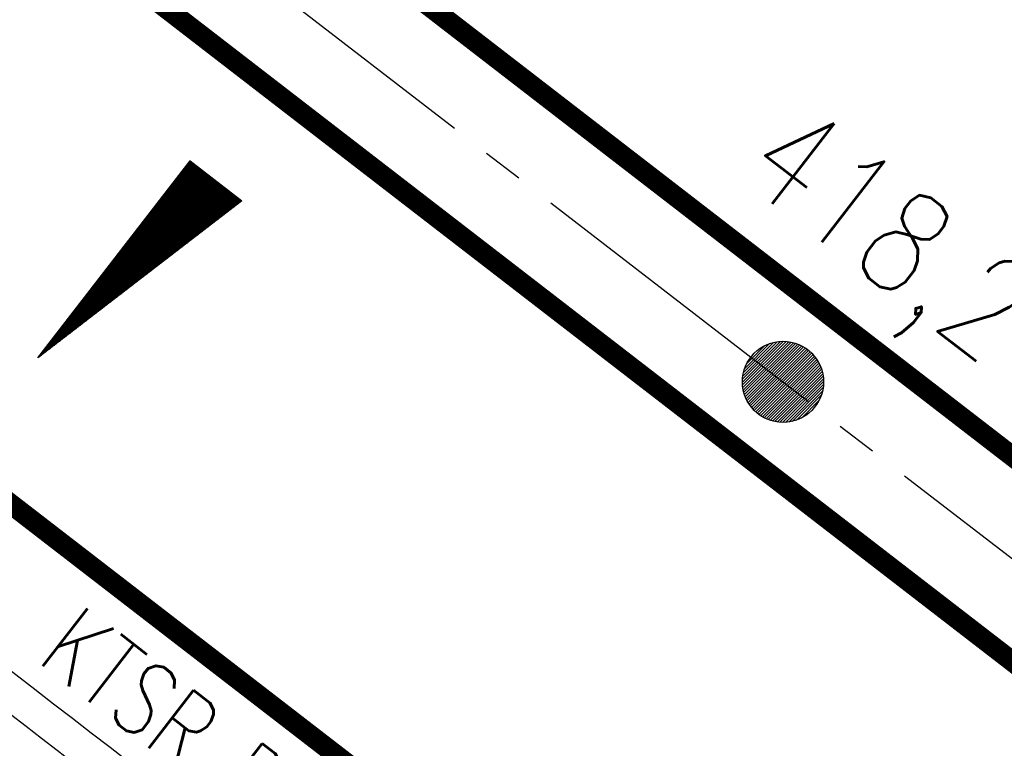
# Model space of a CAD drawing. Extents: x 448150 to 449332, y 437108 to 438384.
# Tile 137 of 172: x 448992 to 449017, y 437488 to 437506. Entities that reach past the tile are written whole.
import ezdxf
from ezdxf.enums import TextEntityAlignment as Align

# ---------------------------------------------------------------- set-up
doc = ezdxf.new("R2010")
doc.units = 0
doc.header["$LTSCALE"] = 2
doc.header["$MEASUREMENT"] = 0
doc.linetypes.add('ACHSE', pattern=[5.5, 4, -0.5, 0.5, -0.5])
doc.linetypes.add('AUSGEZOGEN', pattern=[0])
doc.layers.get('0').update_dxf_attribs({"linetype": 'AUSGEZOGEN'})
for name, color, linetype in [('ACHSETOP', 250, 'ACHSE'), ('BOESCHG', 250, 'AUSGEZOGEN'), ('FBRTOP', 250, 'AUSGEZOGEN'), ('GEF', 1, 'AUSGEZOGEN'), ('HEKT_B', 250, 'CONTINUOUS'), ('MULDE', 250, 'AUSGEZOGEN'), ('SCHLITZRINNE', 200, 'AUSGEZOGEN'), ('STRASSE', 250, 'AUSGEZOGEN'), ('TEXTO', 4, 'CONTINUOUS')]:
    doc.layers.add(name, color=color, linetype=linetype)
doc.styles.add('ROMANS', font='romans.shx', dxfattribs={"width": 0.8})

# ---------------------------------------------------------------- blocks, each defined once
blk = doc.blocks.new('*X15')
at = {"color": 0}
for p, q in [((212.234, 257.394), (213.242, 258.402)), ((212.236, 257.466), (213.169, 258.4)), ((212.237, 257.326), (213.31, 258.399)), ((212.244, 257.262), (213.373, 258.392)), ((212.244, 257.545), (213.09, 258.391)), ((212.254, 257.202), (213.434, 258.381)), ((212.261, 257.633), (213.003, 258.375)), ((212.268, 257.145), (213.491, 258.368)), ((212.284, 257.09), (213.545, 258.351)), ((212.29, 257.732), (212.903, 258.346)), ((212.303, 257.038), (213.597, 258.333)), ((212.324, 256.988), (213.647, 258.312)), ((212.343, 257.856), (212.779, 258.293)), ((212.347, 256.941), (213.694, 258.288)), ((212.372, 256.895), (213.74, 258.263)), ((212.399, 256.852), (213.783, 258.236)), ((212.428, 256.81), (213.825, 258.207)), ((212.459, 256.77), (213.865, 258.176)), ((212.492, 256.732), (213.903, 258.143)), ((212.526, 256.696), (213.939, 258.109)), ((212.563, 256.662), (213.974, 258.073)), ((212.601, 256.629), (214.006, 258.035)), ((212.64, 256.598), (214.037, 257.995)), ((212.682, 256.569), (214.066, 257.953)), ((212.726, 256.542), (214.093, 257.91)), ((212.771, 256.517), (214.119, 257.864)), ((212.819, 256.493), (214.142, 257.817)), ((212.868, 256.472), (214.163, 257.767)), ((212.92, 256.454), (214.182, 257.715)), ((212.975, 256.437), (214.198, 257.661)), ((213.032, 256.424), (214.211, 257.603)), ((213.092, 256.414), (214.222, 257.543)), ((213.156, 256.407), (214.229, 257.479)), ((213.224, 256.404), (214.232, 257.412)), ((213.296, 256.406), (214.23, 257.339)), ((213.375, 256.414), (214.222, 257.26)), ((213.463, 256.43), (214.205, 257.173)), ((213.563, 256.46), (214.176, 257.073)), ((213.686, 256.512), (214.123, 256.949))]:
    blk.add_line(p, q, dxfattribs=at)
blk = doc.blocks.new('SRMAST2')
at = {"color": 0}
blk.add_circle((0, 0), 0.999, dxfattribs=at)
blk.add_point((0, 0), dxfattribs=at)
blk.add_blockref('*X15', (-213.233, -257.403))
blk = doc.blocks.new('*X13')
at = {"color": 0}
for p, q in [((725.827, 193.844), (727.436, 195.453)), ((725.827, 193.853), (727.427, 195.453)), ((725.827, 193.861), (727.418, 195.453)), ((725.827, 193.87), (727.409, 195.453)), ((725.827, 193.879), (727.401, 195.453)), ((725.827, 193.888), (727.392, 195.453)), ((725.827, 193.897), (727.383, 195.453)), ((725.827, 193.906), (727.374, 195.453)), ((725.827, 193.914), (727.365, 195.453)), ((725.827, 193.923), (727.356, 195.453)), ((725.827, 193.932), (727.347, 195.453)), ((725.827, 193.941), (727.339, 195.453)), ((725.827, 193.95), (727.33, 195.453)), ((725.827, 193.959), (727.321, 195.453)), ((725.827, 193.967), (727.312, 195.453)), ((725.827, 193.976), (727.303, 195.453)), ((725.827, 193.985), (727.294, 195.453)), ((725.827, 193.994), (727.286, 195.453)), ((725.827, 194.003), (727.277, 195.453)), ((725.827, 194.012), (727.268, 195.453)), ((725.827, 194.02), (727.259, 195.453)), ((725.827, 194.029), (727.25, 195.453)), ((725.827, 194.038), (727.241, 195.453)), ((725.827, 194.047), (727.233, 195.453)), ((725.827, 194.056), (727.224, 195.453)), ((725.827, 194.065), (727.215, 195.453)), ((725.827, 194.073), (727.206, 195.453)), ((725.827, 194.082), (727.197, 195.453)), ((725.827, 194.091), (727.188, 195.453)), ((725.827, 194.1), (727.18, 195.453)), ((725.827, 194.109), (727.171, 195.453)), ((725.827, 194.118), (727.162, 195.453)), ((725.827, 194.127), (727.153, 195.453)), ((725.827, 194.135), (727.144, 195.453)), ((725.827, 194.144), (727.135, 195.453)), ((725.827, 194.153), (727.127, 195.453)), ((725.827, 194.162), (727.118, 195.453)), ((725.827, 194.171), (727.109, 195.453)), ((725.827, 194.18), (727.1, 195.453)), ((725.827, 194.188), (727.091, 195.453)), ((725.827, 194.197), (727.082, 195.453)), ((725.827, 194.206), (727.073, 195.453)), ((725.827, 194.215), (727.065, 195.453)), ((725.827, 194.224), (727.056, 195.453)), ((725.827, 194.233), (727.047, 195.453)), ((725.827, 194.241), (727.038, 195.453)), ((725.827, 194.25), (727.029, 195.453)), ((725.827, 194.259), (727.02, 195.453)), ((725.827, 194.268), (727.012, 195.453)), ((725.827, 194.277), (727.003, 195.453)), ((725.827, 194.286), (726.994, 195.453)), ((725.827, 194.294), (726.985, 195.453)), ((725.827, 194.303), (726.976, 195.453)), ((725.827, 194.312), (726.967, 195.453)), ((725.827, 194.321), (726.959, 195.453)), ((725.827, 194.33), (726.95, 195.453)), ((725.827, 194.339), (726.941, 195.453)), ((725.827, 194.348), (726.932, 195.453)), ((725.827, 194.356), (726.923, 195.453)), ((725.827, 194.365), (726.914, 195.453)), ((725.827, 194.374), (726.906, 195.453)), ((725.827, 194.383), (726.897, 195.453)), ((725.827, 194.392), (726.888, 195.453)), ((725.827, 194.401), (726.879, 195.453)), ((725.827, 194.409), (726.87, 195.453)), ((725.827, 194.418), (726.861, 195.453)), ((725.827, 194.427), (726.853, 195.453)), ((725.827, 194.436), (726.844, 195.453)), ((725.827, 194.445), (726.835, 195.453)), ((725.827, 194.454), (726.826, 195.453)), ((725.827, 194.462), (726.817, 195.453)), ((725.827, 194.471), (726.808, 195.453)), ((725.827, 194.48), (726.799, 195.453)), ((725.827, 194.489), (726.791, 195.453)), ((725.827, 194.498), (726.782, 195.453)), ((725.827, 194.507), (726.773, 195.453)), ((725.827, 194.515), (726.764, 195.453)), ((725.827, 194.524), (726.755, 195.453)), ((725.827, 194.533), (726.746, 195.453)), ((725.827, 194.542), (726.738, 195.453)), ((725.827, 194.551), (726.729, 195.453)), ((725.827, 194.56), (726.72, 195.453)), ((725.827, 194.568), (726.711, 195.453)), ((725.827, 194.577), (726.702, 195.453)), ((725.827, 194.586), (726.693, 195.453)), ((725.827, 194.595), (726.685, 195.453)), ((725.827, 194.604), (726.676, 195.453)), ((725.827, 194.613), (726.667, 195.453)), ((725.827, 194.622), (726.658, 195.453)), ((725.827, 194.63), (726.649, 195.453)), ((725.827, 194.639), (726.64, 195.453)), ((725.827, 194.648), (726.632, 195.453)), ((725.827, 194.657), (726.623, 195.453)), ((725.827, 194.666), (726.614, 195.453)), ((725.827, 194.675), (726.605, 195.453)), ((725.827, 194.683), (726.596, 195.453)), ((725.827, 194.692), (726.587, 195.453)), ((725.827, 194.701), (726.579, 195.453)), ((725.827, 194.71), (726.57, 195.453)), ((725.827, 194.719), (726.561, 195.453)), ((725.827, 194.728), (726.552, 195.453)), ((725.827, 194.736), (726.543, 195.453)), ((725.827, 194.745), (726.534, 195.453)), ((725.827, 194.754), (726.525, 195.453)), ((725.827, 194.763), (726.517, 195.453)), ((725.827, 194.772), (726.508, 195.453)), ((725.827, 194.781), (726.499, 195.453)), ((725.827, 194.789), (726.49, 195.453)), ((725.827, 194.798), (726.481, 195.453)), ((725.827, 194.807), (726.472, 195.453)), ((725.827, 194.816), (726.464, 195.453)), ((725.827, 194.825), (726.455, 195.453)), ((725.827, 194.834), (726.446, 195.453)), ((725.827, 194.842), (726.437, 195.453)), ((725.827, 194.851), (726.428, 195.453)), ((725.827, 194.86), (726.419, 195.453)), ((725.827, 194.869), (726.411, 195.453)), ((725.827, 194.878), (726.402, 195.453)), ((725.827, 194.887), (726.393, 195.453)), ((725.827, 194.896), (726.384, 195.453)), ((725.827, 194.904), (726.375, 195.453)), ((725.827, 194.913), (726.366, 195.453)), ((725.827, 194.922), (726.358, 195.453)), ((725.827, 194.931), (726.349, 195.453)), ((725.827, 194.94), (726.34, 195.453)), ((725.827, 194.949), (726.331, 195.453)), ((725.827, 194.957), (726.322, 195.453)), ((725.827, 194.966), (726.313, 195.453)), ((725.827, 194.975), (726.305, 195.453)), ((725.827, 194.984), (726.296, 195.453)), ((725.827, 194.993), (726.287, 195.453)), ((725.827, 195.002), (726.278, 195.453)), ((725.827, 195.01), (726.269, 195.453)), ((725.827, 195.019), (726.26, 195.453)), ((725.827, 195.028), (726.251, 195.453)), ((725.827, 195.037), (726.243, 195.453)), ((725.827, 195.046), (726.234, 195.453)), ((725.827, 195.055), (726.225, 195.453)), ((725.827, 195.063), (726.216, 195.453)), ((725.827, 195.072), (726.207, 195.453)), ((725.827, 195.081), (726.198, 195.453)), ((725.827, 195.09), (726.19, 195.453)), ((725.827, 195.099), (726.181, 195.453)), ((725.827, 195.108), (726.172, 195.453)), ((725.827, 195.116), (726.163, 195.453)), ((725.827, 195.125), (726.154, 195.453)), ((725.827, 195.134), (726.145, 195.453)), ((725.827, 195.143), (726.137, 195.453)), ((725.827, 195.152), (726.128, 195.453)), ((725.827, 195.161), (726.119, 195.453)), ((725.827, 195.17), (726.11, 195.453)), ((725.827, 195.178), (726.101, 195.453)), ((725.827, 195.187), (726.092, 195.453)), ((725.827, 195.196), (726.084, 195.453)), ((725.827, 195.205), (726.075, 195.453)), ((725.827, 195.214), (726.066, 195.453)), ((725.827, 195.223), (726.057, 195.453)), ((725.827, 195.231), (726.048, 195.453)), ((725.827, 195.24), (726.039, 195.453)), ((725.827, 195.249), (726.031, 195.453)), ((725.827, 195.258), (726.022, 195.453)), ((725.827, 195.267), (726.013, 195.453)), ((725.827, 195.276), (726.004, 195.453)), ((725.827, 195.284), (725.995, 195.453)), ((725.827, 195.293), (725.986, 195.453)), ((725.827, 195.302), (725.977, 195.453)), ((725.827, 195.311), (725.969, 195.453)), ((725.827, 195.32), (725.96, 195.453)), ((725.827, 195.329), (725.951, 195.453)), ((725.827, 195.337), (725.942, 195.453)), ((725.827, 195.346), (725.933, 195.453)), ((725.827, 195.355), (725.924, 195.453)), ((725.827, 195.364), (725.916, 195.453)), ((725.827, 195.373), (725.907, 195.453)), ((725.827, 195.382), (725.898, 195.453)), ((725.827, 195.39), (725.889, 195.453)), ((725.827, 195.399), (725.88, 195.453)), ((725.827, 195.408), (725.871, 195.453)), ((725.827, 195.417), (725.863, 195.453)), ((725.827, 195.426), (725.854, 195.453)), ((725.827, 195.435), (725.845, 195.453)), ((725.827, 195.444), (725.836, 195.453)), ((725.827, 193.826), (727.433, 195.433)), ((725.827, 193.817), (727.43, 195.421)), ((725.827, 193.808), (727.427, 195.409)), ((725.827, 193.799), (727.424, 195.397)), ((725.827, 193.791), (727.421, 195.385)), ((725.827, 193.782), (727.418, 195.373)), ((725.827, 193.773), (727.414, 195.361)), ((725.827, 193.764), (727.411, 195.349)), ((725.827, 193.755), (727.408, 195.337)), ((725.827, 193.746), (727.405, 195.325)), ((725.827, 193.738), (727.402, 195.313)), ((725.827, 193.729), (727.399, 195.301)), ((725.827, 193.72), (727.395, 195.289)), ((725.827, 193.711), (727.392, 195.277)), ((725.827, 193.702), (727.389, 195.265)), ((725.827, 193.693), (727.386, 195.253)), ((725.827, 193.685), (727.383, 195.241)), ((725.827, 193.676), (727.38, 195.229)), ((725.827, 193.667), (727.377, 195.217)), ((725.827, 193.658), (727.373, 195.205)), ((725.827, 193.649), (727.37, 195.193)), ((725.827, 193.64), (727.367, 195.181)), ((725.827, 193.632), (727.364, 195.169)), ((725.827, 193.623), (727.361, 195.157)), ((725.827, 193.614), (727.358, 195.145)), ((725.827, 193.605), (727.354, 195.133)), ((725.827, 193.596), (727.351, 195.121)), ((725.827, 193.587), (727.348, 195.109)), ((725.827, 193.579), (727.345, 195.097)), ((725.827, 193.57), (727.342, 195.085)), ((725.827, 193.561), (727.339, 195.073)), ((725.827, 193.552), (727.336, 195.061)), ((725.827, 193.543), (727.332, 195.049)), ((725.827, 193.534), (727.329, 195.037)), ((725.827, 193.525), (727.326, 195.025)), ((725.827, 193.517), (727.323, 195.013)), ((725.827, 193.508), (727.32, 195.001)), ((725.827, 193.499), (727.317, 194.989)), ((725.827, 193.49), (727.313, 194.977)), ((725.827, 193.481), (727.31, 194.965)), ((725.827, 193.472), (727.307, 194.953)), ((725.827, 193.464), (727.304, 194.941)), ((725.827, 193.455), (727.301, 194.929)), ((725.827, 193.446), (727.298, 194.917)), ((725.827, 193.437), (727.295, 194.905)), ((725.827, 193.428), (727.291, 194.893)), ((725.827, 193.419), (727.288, 194.881)), ((725.827, 193.411), (727.285, 194.869)), ((725.827, 193.402), (727.282, 194.857)), ((725.827, 193.393), (727.279, 194.845)), ((725.827, 193.384), (727.276, 194.833)), ((725.827, 193.375), (727.272, 194.821)), ((725.827, 193.366), (727.269, 194.809)), ((725.827, 193.358), (727.266, 194.797)), ((725.827, 193.349), (727.263, 194.785)), ((725.827, 193.34), (727.26, 194.773)), ((725.827, 193.331), (727.257, 194.761)), ((725.827, 193.322), (727.254, 194.749)), ((725.827, 193.313), (727.25, 194.737)), ((725.827, 193.305), (727.247, 194.725)), ((725.827, 193.296), (727.244, 194.713)), ((725.827, 193.287), (727.241, 194.701)), ((725.827, 193.278), (727.238, 194.689)), ((725.827, 193.269), (727.235, 194.677)), ((725.827, 193.26), (727.231, 194.665)), ((725.827, 193.251), (727.228, 194.653)), ((725.827, 193.243), (727.225, 194.641)), ((725.827, 193.234), (727.222, 194.629)), ((725.827, 193.225), (727.219, 194.617)), ((725.827, 193.216), (727.216, 194.605)), ((725.827, 193.207), (727.213, 194.593)), ((725.827, 193.198), (727.209, 194.581)), ((725.827, 193.19), (727.206, 194.569)), ((725.827, 193.181), (727.203, 194.557)), ((725.827, 193.172), (727.2, 194.545)), ((725.827, 193.163), (727.197, 194.533)), ((725.827, 193.154), (727.194, 194.521)), ((725.827, 193.145), (727.19, 194.509)), ((725.827, 193.137), (727.187, 194.497)), ((725.827, 193.128), (727.184, 194.485)), ((725.827, 193.119), (727.181, 194.473)), ((725.827, 193.11), (727.178, 194.461)), ((725.827, 193.101), (727.175, 194.449)), ((725.827, 193.092), (727.172, 194.437)), ((725.827, 193.084), (727.168, 194.425)), ((725.827, 193.075), (727.165, 194.413)), ((725.827, 193.066), (727.162, 194.401)), ((725.827, 193.057), (727.159, 194.389)), ((725.827, 193.048), (727.156, 194.377)), ((725.827, 193.039), (727.153, 194.365)), ((725.827, 193.031), (727.149, 194.353)), ((725.827, 193.022), (727.146, 194.341)), ((725.827, 193.013), (727.143, 194.329)), ((725.827, 193.004), (727.14, 194.317)), ((725.827, 192.995), (727.137, 194.305)), ((725.827, 192.986), (727.134, 194.293)), ((725.827, 192.977), (727.131, 194.281)), ((725.827, 192.969), (727.127, 194.269)), ((725.827, 192.96), (727.124, 194.257)), ((725.827, 192.951), (727.121, 194.245)), ((725.827, 192.942), (727.118, 194.233)), ((725.827, 192.933), (727.115, 194.221)), ((725.827, 192.924), (727.112, 194.209)), ((725.827, 192.916), (727.108, 194.197)), ((725.827, 192.907), (727.105, 194.185)), ((725.827, 192.898), (727.102, 194.173)), ((725.827, 192.889), (727.099, 194.161)), ((725.827, 192.88), (727.096, 194.15)), ((725.827, 192.871), (727.093, 194.138)), ((725.827, 192.863), (727.09, 194.126)), ((725.827, 192.854), (727.086, 194.114)), ((725.827, 192.845), (727.083, 194.102)), ((725.827, 192.836), (727.08, 194.09)), ((725.827, 192.827), (727.077, 194.078)), ((725.827, 192.818), (727.074, 194.066)), ((725.827, 192.81), (727.071, 194.054)), ((725.827, 192.801), (727.068, 194.042)), ((725.827, 192.792), (727.064, 194.03)), ((725.827, 192.783), (727.061, 194.018)), ((725.827, 192.774), (727.058, 194.006)), ((725.827, 192.765), (727.055, 193.994)), ((725.827, 192.757), (727.052, 193.982)), ((725.827, 192.748), (727.049, 193.97)), ((725.827, 192.739), (727.045, 193.958)), ((725.827, 192.73), (727.042, 193.946)), ((725.827, 192.721), (727.039, 193.934)), ((725.827, 192.712), (727.036, 193.922)), ((725.827, 192.703), (727.033, 193.91)), ((725.827, 192.695), (727.03, 193.898)), ((725.827, 192.686), (727.027, 193.886)), ((725.827, 192.677), (727.023, 193.874)), ((725.827, 192.668), (727.02, 193.862)), ((725.827, 192.659), (727.017, 193.85)), ((725.827, 192.65), (727.014, 193.838)), ((725.827, 192.642), (727.011, 193.826)), ((725.827, 192.633), (727.008, 193.814)), ((725.827, 192.624), (727.004, 193.802)), ((725.827, 192.615), (727.001, 193.79)), ((725.827, 192.606), (726.998, 193.778)), ((725.827, 192.597), (726.995, 193.766)), ((725.827, 192.589), (726.992, 193.754)), ((725.827, 192.58), (726.989, 193.742)), ((725.827, 192.571), (726.986, 193.73)), ((725.827, 192.562), (726.982, 193.718)), ((725.827, 192.553), (726.979, 193.706)), ((725.827, 192.544), (726.976, 193.694)), ((725.827, 192.536), (726.973, 193.682)), ((725.827, 192.527), (726.97, 193.67)), ((725.827, 192.518), (726.967, 193.658)), ((725.827, 192.509), (726.963, 193.646)), ((725.827, 192.5), (726.96, 193.634)), ((725.827, 192.491), (726.957, 193.622)), ((725.827, 192.483), (726.954, 193.61)), ((725.827, 192.474), (726.951, 193.598)), ((725.827, 192.465), (726.948, 193.586)), ((725.827, 192.456), (726.945, 193.574)), ((725.827, 192.447), (726.941, 193.562)), ((725.827, 192.438), (726.938, 193.55)), ((725.827, 192.429), (726.935, 193.538)), ((725.827, 192.421), (726.932, 193.526)), ((725.827, 192.412), (726.929, 193.514)), ((725.827, 192.403), (726.926, 193.502)), ((725.827, 192.394), (726.922, 193.49)), ((725.827, 192.385), (726.919, 193.478)), ((725.827, 192.376), (726.916, 193.466)), ((725.827, 192.368), (726.913, 193.454)), ((725.827, 192.359), (726.91, 193.442)), ((725.827, 192.35), (726.907, 193.43)), ((725.827, 192.341), (726.904, 193.418)), ((725.827, 192.332), (726.9, 193.406)), ((725.827, 192.323), (726.897, 193.394)), ((725.827, 192.315), (726.894, 193.382)), ((725.827, 192.306), (726.891, 193.37)), ((725.827, 192.297), (726.888, 193.358)), ((725.827, 192.288), (726.885, 193.346)), ((725.827, 192.279), (726.881, 193.334)), ((725.827, 192.27), (726.878, 193.322)), ((725.827, 192.262), (726.875, 193.31)), ((725.827, 192.253), (726.872, 193.298)), ((725.827, 192.244), (726.869, 193.286)), ((725.827, 192.235), (726.866, 193.274)), ((725.827, 192.226), (726.863, 193.262)), ((725.827, 192.217), (726.859, 193.25)), ((725.827, 192.209), (726.856, 193.238)), ((725.827, 192.2), (726.853, 193.226)), ((725.827, 192.191), (726.85, 193.214)), ((725.827, 192.182), (726.847, 193.202)), ((725.827, 192.173), (726.844, 193.19)), ((725.827, 192.164), (726.84, 193.178)), ((725.827, 192.155), (726.837, 193.166)), ((725.827, 192.147), (726.834, 193.154)), ((725.827, 192.138), (726.831, 193.142)), ((725.827, 192.129), (726.828, 193.13)), ((725.827, 192.12), (726.825, 193.118)), ((725.827, 192.111), (726.822, 193.106)), ((725.827, 192.102), (726.818, 193.094)), ((725.827, 192.094), (726.815, 193.082)), ((725.827, 192.085), (726.812, 193.07)), ((725.827, 192.076), (726.809, 193.058)), ((725.827, 192.067), (726.806, 193.046)), ((725.827, 192.058), (726.803, 193.034)), ((725.827, 192.049), (726.799, 193.022)), ((725.827, 192.041), (726.796, 193.01)), ((725.827, 192.032), (726.793, 192.998)), ((725.827, 192.023), (726.79, 192.986)), ((725.827, 192.014), (726.787, 192.974)), ((725.827, 192.005), (726.784, 192.962)), ((725.827, 191.996), (726.781, 192.95)), ((725.827, 191.988), (726.777, 192.938)), ((725.827, 191.979), (726.774, 192.926)), ((725.827, 191.97), (726.771, 192.914)), ((725.827, 191.961), (726.768, 192.902)), ((725.827, 191.952), (726.765, 192.89)), ((725.827, 191.943), (726.762, 192.878)), ((725.827, 191.935), (726.758, 192.866)), ((725.827, 191.926), (726.755, 192.854)), ((725.827, 191.917), (726.752, 192.842)), ((725.827, 191.908), (726.749, 192.83)), ((725.827, 191.899), (726.746, 192.818)), ((725.827, 191.89), (726.743, 192.806)), ((725.827, 191.881), (726.74, 192.794)), ((725.827, 191.873), (726.736, 192.782)), ((725.827, 191.864), (726.733, 192.77)), ((725.827, 191.855), (726.73, 192.758)), ((725.827, 191.846), (726.727, 192.746)), ((725.827, 191.837), (726.724, 192.734)), ((725.827, 191.828), (726.721, 192.722)), ((725.827, 191.82), (726.717, 192.71)), ((725.827, 191.811), (726.714, 192.698)), ((725.827, 191.802), (726.711, 192.686)), ((725.827, 191.793), (726.708, 192.674)), ((725.827, 191.784), (726.705, 192.662)), ((725.827, 191.775), (726.702, 192.65)), ((725.827, 191.767), (726.699, 192.639)), ((725.827, 191.758), (726.695, 192.627)), ((725.827, 191.749), (726.692, 192.615)), ((725.827, 191.74), (726.689, 192.603)), ((725.827, 191.731), (726.686, 192.591)), ((725.827, 191.722), (726.683, 192.579)), ((725.827, 191.714), (726.68, 192.567)), ((725.827, 191.705), (726.677, 192.555)), ((725.827, 191.696), (726.673, 192.543)), ((725.827, 191.687), (726.67, 192.531)), ((725.827, 191.678), (726.667, 192.519)), ((725.827, 191.669), (726.664, 192.507)), ((725.827, 191.66), (726.661, 192.495)), ((725.827, 191.652), (726.658, 192.483)), ((725.827, 191.643), (726.654, 192.471)), ((725.827, 191.634), (726.651, 192.459)), ((725.827, 191.625), (726.648, 192.447)), ((725.827, 191.616), (726.645, 192.435)), ((725.827, 191.607), (726.642, 192.423)), ((725.827, 191.599), (726.639, 192.411)), ((725.827, 191.59), (726.636, 192.399)), ((725.827, 191.581), (726.632, 192.387)), ((725.827, 191.572), (726.629, 192.375)), ((725.827, 191.563), (726.626, 192.363)), ((725.827, 191.554), (726.623, 192.351)), ((725.827, 191.546), (726.62, 192.339)), ((725.827, 191.537), (726.617, 192.327)), ((725.827, 191.528), (726.613, 192.315)), ((725.827, 191.519), (726.61, 192.303)), ((725.827, 191.51), (726.607, 192.291)), ((725.827, 191.501), (726.604, 192.279)), ((725.827, 191.493), (726.601, 192.267)), ((725.827, 191.484), (726.598, 192.255)), ((725.827, 191.475), (726.595, 192.243)), ((725.827, 191.466), (726.591, 192.231)), ((725.827, 191.457), (726.588, 192.219)), ((725.827, 191.448), (726.585, 192.207)), ((725.827, 191.44), (726.582, 192.195)), ((725.827, 191.431), (726.579, 192.183)), ((725.827, 191.422), (726.576, 192.171)), ((725.827, 191.413), (726.572, 192.159)), ((725.827, 191.404), (726.569, 192.147)), ((725.827, 191.395), (726.566, 192.135)), ((725.827, 191.386), (726.563, 192.123)), ((725.827, 191.378), (726.56, 192.111)), ((725.827, 191.369), (726.557, 192.099)), ((725.827, 191.36), (726.554, 192.087)), ((725.827, 191.351), (726.55, 192.075)), ((725.827, 191.342), (726.547, 192.063)), ((725.827, 191.333), (726.544, 192.051)), ((725.827, 191.325), (726.541, 192.039)), ((725.827, 191.316), (726.538, 192.027)), ((725.827, 191.307), (726.535, 192.015)), ((725.827, 191.298), (726.531, 192.003)), ((725.827, 191.289), (726.528, 191.991)), ((725.827, 191.28), (726.525, 191.979)), ((725.827, 191.272), (726.522, 191.967)), ((725.827, 191.263), (726.519, 191.955)), ((725.827, 191.254), (726.516, 191.943)), ((725.827, 191.245), (726.513, 191.931)), ((725.827, 191.236), (726.509, 191.919)), ((725.827, 191.227), (726.506, 191.907)), ((725.827, 191.219), (726.503, 191.895)), ((725.827, 191.21), (726.5, 191.883)), ((725.827, 191.201), (726.497, 191.871)), ((725.827, 191.192), (726.494, 191.859)), ((725.827, 191.183), (726.49, 191.847)), ((725.827, 191.174), (726.487, 191.835)), ((725.827, 191.166), (726.484, 191.823)), ((725.827, 191.157), (726.481, 191.811)), ((725.827, 191.148), (726.478, 191.799)), ((725.827, 191.139), (726.475, 191.787)), ((725.827, 191.13), (726.472, 191.775)), ((725.827, 191.121), (726.468, 191.763)), ((725.827, 191.112), (726.465, 191.751)), ((725.827, 191.104), (726.462, 191.739)), ((725.827, 191.095), (726.459, 191.727)), ((725.827, 191.086), (726.456, 191.715)), ((725.827, 191.077), (726.453, 191.703)), ((725.827, 191.068), (726.449, 191.691)), ((725.827, 191.059), (726.446, 191.679)), ((725.827, 191.051), (726.443, 191.667)), ((725.827, 191.042), (726.44, 191.655)), ((725.827, 191.033), (726.437, 191.643)), ((725.827, 191.024), (726.434, 191.631)), ((725.827, 191.015), (726.431, 191.619)), ((725.827, 191.006), (726.427, 191.607)), ((725.827, 190.998), (726.424, 191.595)), ((725.827, 190.989), (726.421, 191.583)), ((725.827, 190.98), (726.418, 191.571)), ((725.827, 190.971), (726.415, 191.559)), ((725.827, 190.962), (726.412, 191.547)), ((725.827, 190.953), (726.408, 191.535)), ((725.827, 190.945), (726.405, 191.523)), ((725.827, 190.936), (726.402, 191.511)), ((725.827, 190.927), (726.399, 191.499)), ((725.827, 190.918), (726.396, 191.487)), ((725.827, 190.909), (726.393, 191.475)), ((725.827, 190.9), (726.39, 191.463)), ((725.827, 190.892), (726.386, 191.451)), ((725.827, 190.883), (726.383, 191.439)), ((725.827, 190.874), (726.38, 191.427)), ((725.827, 190.865), (726.377, 191.415)), ((725.827, 190.856), (726.374, 191.403)), ((725.827, 190.847), (726.371, 191.391)), ((725.827, 190.838), (726.367, 191.379)), ((725.827, 190.83), (726.364, 191.367)), ((725.827, 190.821), (726.361, 191.355)), ((725.827, 190.812), (726.358, 191.343)), ((725.827, 190.803), (726.355, 191.331)), ((725.827, 190.794), (726.352, 191.319)), ((725.827, 190.785), (726.349, 191.307)), ((725.827, 190.777), (726.345, 191.295)), ((725.827, 190.768), (726.342, 191.283)), ((725.827, 190.759), (726.339, 191.271)), ((725.827, 190.75), (726.336, 191.259)), ((725.827, 190.741), (726.333, 191.247)), ((725.827, 190.732), (726.33, 191.235)), ((725.827, 190.724), (726.326, 191.223)), ((725.827, 190.715), (726.323, 191.211)), ((725.827, 190.706), (726.32, 191.199)), ((725.827, 190.697), (726.317, 191.187)), ((725.827, 190.688), (726.314, 191.175)), ((725.827, 190.679), (726.311, 191.163)), ((725.827, 190.671), (726.308, 191.151)), ((725.827, 190.662), (726.304, 191.139)), ((725.827, 190.653), (726.301, 191.128)), ((725.827, 190.644), (726.298, 191.116)), ((725.827, 190.635), (726.295, 191.104)), ((725.827, 190.626), (726.292, 191.092)), ((725.827, 190.618), (726.289, 191.08)), ((725.827, 190.609), (726.286, 191.068)), ((725.827, 190.6), (726.282, 191.056)), ((725.827, 190.591), (726.279, 191.044)), ((725.827, 190.582), (726.276, 191.032)), ((725.827, 190.573), (726.273, 191.02)), ((725.827, 190.564), (726.27, 191.008)), ((725.827, 190.556), (726.267, 190.996)), ((725.827, 190.547), (726.263, 190.984)), ((725.827, 190.538), (726.26, 190.972)), ((725.827, 190.529), (726.257, 190.96)), ((725.827, 190.52), (726.254, 190.948)), ((725.827, 190.511), (726.251, 190.936)), ((725.827, 190.503), (726.248, 190.924)), ((725.827, 190.494), (726.245, 190.912)), ((725.827, 190.485), (726.241, 190.9)), ((725.827, 190.476), (726.238, 190.888)), ((725.827, 190.467), (726.235, 190.876)), ((725.827, 190.458), (726.232, 190.864)), ((725.827, 190.45), (726.229, 190.852)), ((725.827, 190.441), (726.226, 190.84)), ((725.827, 190.432), (726.222, 190.828)), ((725.827, 190.423), (726.219, 190.816)), ((725.827, 190.414), (726.216, 190.804)), ((725.827, 190.405), (726.213, 190.792)), ((725.827, 190.397), (726.21, 190.78)), ((725.827, 190.388), (726.207, 190.768)), ((725.827, 190.379), (726.204, 190.756)), ((725.827, 190.37), (726.2, 190.744)), ((725.827, 190.361), (726.197, 190.732)), ((725.827, 190.352), (726.194, 190.72)), ((725.827, 190.344), (726.191, 190.708)), ((725.827, 190.335), (726.188, 190.696)), ((725.827, 190.326), (726.185, 190.684)), ((725.827, 190.317), (726.181, 190.672)), ((725.827, 190.308), (726.178, 190.66)), ((725.827, 190.299), (726.175, 190.648)), ((725.827, 190.29), (726.172, 190.636)), ((725.827, 190.282), (726.169, 190.624)), ((725.827, 190.273), (726.166, 190.612)), ((725.827, 190.264), (726.163, 190.6)), ((725.827, 190.255), (726.159, 190.588)), ((725.827, 190.246), (726.156, 190.576)), ((725.827, 190.237), (726.153, 190.564)), ((725.827, 190.229), (726.15, 190.552)), ((725.827, 190.22), (726.147, 190.54)), ((725.827, 190.211), (726.144, 190.528)), ((725.827, 190.202), (726.14, 190.516)), ((725.827, 190.193), (726.137, 190.504)), ((725.827, 190.184), (726.134, 190.492)), ((725.827, 190.176), (726.131, 190.48)), ((725.827, 190.167), (726.128, 190.468)), ((725.827, 190.158), (726.125, 190.456)), ((725.827, 190.149), (726.122, 190.444)), ((725.827, 190.14), (726.118, 190.432)), ((725.827, 190.131), (726.115, 190.42)), ((725.827, 190.123), (726.112, 190.408)), ((725.827, 190.114), (726.109, 190.396)), ((725.827, 190.105), (726.106, 190.384)), ((725.827, 190.096), (726.103, 190.372)), ((725.827, 190.087), (726.099, 190.36)), ((725.827, 190.078), (726.096, 190.348)), ((725.827, 190.07), (726.093, 190.336)), ((725.827, 190.061), (726.09, 190.324)), ((725.827, 190.052), (726.087, 190.312)), ((725.827, 190.043), (726.084, 190.3)), ((725.827, 190.034), (726.081, 190.288)), ((725.827, 190.025), (726.077, 190.276)), ((725.827, 190.016), (726.074, 190.264)), ((725.827, 190.008), (726.071, 190.252)), ((725.827, 189.999), (726.068, 190.24)), ((725.827, 189.99), (726.065, 190.228)), ((725.827, 189.981), (726.062, 190.216)), ((725.827, 189.972), (726.058, 190.204)), ((725.827, 189.963), (726.055, 190.192)), ((725.827, 189.955), (726.052, 190.18)), ((725.827, 189.946), (726.049, 190.168)), ((725.827, 189.937), (726.046, 190.156)), ((725.827, 189.928), (726.043, 190.144)), ((725.827, 189.919), (726.04, 190.132)), ((725.827, 189.91), (726.036, 190.12)), ((725.827, 189.902), (726.033, 190.108)), ((725.827, 189.893), (726.03, 190.096)), ((725.827, 189.884), (726.027, 190.084)), ((725.827, 189.875), (726.024, 190.072)), ((725.827, 189.866), (726.021, 190.06)), ((725.827, 189.857), (726.017, 190.048)), ((725.827, 189.849), (726.014, 190.036)), ((725.827, 189.84), (726.011, 190.024)), ((725.827, 189.831), (726.008, 190.012)), ((725.827, 189.822), (726.005, 190)), ((725.827, 189.813), (726.002, 189.988)), ((725.827, 189.804), (725.999, 189.976)), ((725.827, 189.796), (725.995, 189.964)), ((725.827, 189.787), (725.992, 189.952)), ((725.827, 189.778), (725.989, 189.94)), ((725.827, 189.769), (725.986, 189.928)), ((725.827, 189.76), (725.983, 189.916)), ((725.827, 189.751), (725.98, 189.904)), ((725.827, 189.742), (725.976, 189.892)), ((725.827, 189.734), (725.973, 189.88)), ((725.827, 189.725), (725.97, 189.868)), ((725.827, 189.716), (725.967, 189.856)), ((725.827, 189.707), (725.964, 189.844)), ((725.827, 189.698), (725.961, 189.832)), ((725.827, 189.689), (725.958, 189.82)), ((725.827, 189.681), (725.954, 189.808)), ((725.827, 189.672), (725.951, 189.796)), ((725.827, 189.663), (725.948, 189.784)), ((725.827, 189.654), (725.945, 189.772)), ((725.827, 189.645), (725.942, 189.76)), ((725.827, 189.636), (725.939, 189.748)), ((725.827, 189.628), (725.935, 189.736)), ((725.827, 189.619), (725.932, 189.724)), ((725.827, 189.61), (725.929, 189.712)), ((725.827, 189.601), (725.926, 189.7)), ((725.827, 189.592), (725.923, 189.688)), ((725.827, 189.583), (725.92, 189.676)), ((725.827, 189.575), (725.917, 189.664)), ((725.827, 189.566), (725.913, 189.652)), ((725.827, 189.557), (725.91, 189.64)), ((725.827, 189.548), (725.907, 189.628)), ((725.827, 189.539), (725.904, 189.616)), ((725.827, 189.53), (725.901, 189.605)), ((725.827, 189.521), (725.898, 189.593)), ((725.827, 189.513), (725.895, 189.581)), ((725.827, 189.504), (725.891, 189.569)), ((725.827, 189.495), (725.888, 189.557)), ((725.827, 189.486), (725.885, 189.545)), ((725.827, 189.477), (725.882, 189.533)), ((725.827, 189.468), (725.879, 189.521)), ((725.827, 189.46), (725.876, 189.509)), ((725.827, 189.451), (725.872, 189.497)), ((725.827, 189.442), (725.869, 189.485)), ((725.827, 189.433), (725.866, 189.473)), ((725.827, 189.424), (725.863, 189.461)), ((725.827, 189.415), (725.86, 189.449)), ((725.827, 189.407), (725.857, 189.437)), ((725.827, 189.398), (725.854, 189.425)), ((725.827, 189.389), (725.85, 189.413)), ((725.827, 189.38), (725.847, 189.401)), ((725.827, 189.371), (725.844, 189.389)), ((725.827, 189.362), (725.841, 189.377)), ((725.827, 189.354), (725.838, 189.365)), ((725.827, 189.345), (725.835, 189.353)), ((725.827, 189.336), (725.831, 189.341))]:
    blk.add_line(p, q, dxfattribs=at)
blk = doc.blocks.new('GEF')
at = {"color": 0}
for p, q in [((0.01, 0.018), (0.01, 6.148)), ((1.622, 6.148), (0.01, 0.018)), ((0.01, 6.148), (1.622, 6.148))]:
    blk.add_line(p, q, dxfattribs=at)
blk.add_blockref('*X13', (-725.817, -189.305), dxfattribs=at)

msp = doc.modelspace()

# ---------------------------------------------------------------- hatches: boundary and pattern name
at = {"layer": 'SCHLITZRINNE'}
h = msp.add_hatch(dxfattribs=at)
h.set_pattern_fill('_USER', color=256, scale=1.5, angle=45, style=0, pattern_type=0)
h.set_pattern_definition([(0.19809, (448696.2442, 437758.0261), (-0.005186, 1.499991), [])])
edge = h.paths.add_edge_path()
edge.add_arc((450103.943, 439168.643), 1992.851, 225.253931, 225.326505)
edge.add_arc((450104.379, 439169.084), 1993.471, 225.326505, 225.685513)
edge.add_arc((450114.112, 439179.052), 2007.404, 225.685514, 226.043274)
edge.add_arc((450116.374, 439181.397), 2010.661, 226.043274, 226.400342)
edge.add_arc((450108.345, 439172.967), 1999.019, 226.400342, 226.758448)
edge.add_arc((450107.359, 439171.918), 1997.58, 226.758448, 227.116898)
edge.add_arc((450114.22, 439179.306), 2007.663, 227.116898, 227.474446)
edge.add_arc((450112.044, 439176.933), 2004.443, 227.474446, 227.83238)
edge.add_arc((450107.824, 439172.273), 1998.156, 227.83238, 228.190877)
edge.add_arc((450107.663, 439172.094), 1997.915, 228.190877, 228.549748)
edge.add_arc((450107.034, 439171.381), 1996.965, 228.549748, 228.908704)
edge.add_arc((450111.572, 439176.585), 2003.869, 228.908704, 229.265964)
edge.add_arc((450119.093, 439185.318), 2015.394, 229.265964, 229.6222)
edge.add_arc((450115.134, 439180.663), 2009.284, 229.6222, 229.979919)
edge.add_arc((450101.808, 439164.793), 1988.56, 229.979919, 230.339497)
edge.add_arc((450135.905, 439205.921), 2041.985, 230.339497, 230.699144)
edge.add_arc((450015.788, 439059.171), 1852.343, 230.699144, 231.076753)
edge.add_arc((450440.038, 439584.513), 2527.6, 231.076753, 231.41321)
edge.add_arc((449605.176, 438538.206), 1189.037, 231.413211, 231.903765)
edge.add_arc((451876.599, 441435.451), 4870.53, 231.903765, 232.054115)
edge.add_arc((449764.385, 438726.671), 1435.572, 232.054115, 232.331051)
edge.add_arc((663048.573, 714993.472), 350453.466, 232.33105148, 232.33182369)
edge.add_arc((452105.708, 441751.773), 5260.885, 232.331837, 232.33814)
edge.add_arc((1083717.784, 1260087.558), 1038995.508, 232.338139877, 232.338829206)
edge.add_arc((362297.748, 325361.769), 141749.668, 52.33595822, 52.34101086, ccw=False)
edge.add_arc((130991.073, 25697.409), 520301.522, 52.33458173, 52.33595822, ccw=False)
edge.add_arc((597397.743, 629905.021), 242982.187, 232.33379622, 232.33674373)
edge.add_arc((1091510.304, 1270060.009), 1051651.236, 232.336743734, 232.337424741)
edge.add_arc((63904.407, -61307.138), 630166.935, 52.33651599, 52.337652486, ccw=False)
edge.add_line((448950.678, 437541.271), (448965.933, 437529.496))
edge.add_arc((450103.943, 439168.643), 1993.351, 225.253931, 225.326505)
edge.add_arc((450104.379, 439169.084), 1993.971, 225.326505, 225.633952)
h = msp.add_hatch(dxfattribs=at)
h.set_pattern_fill('_USER', color=256, scale=1.5, angle=45, style=0, pattern_type=0)
h.set_pattern_definition([(1.0848, (448717.7677, 437736.8698), (-0.0283982, 1.4997312), [])])
edge = h.paths.add_edge_path()
edge.add_arc((450104.379, 439169.084), 1993.971, 225.677136, 225.685513)
edge.add_arc((450114.112, 439179.052), 2007.904, 225.685514, 226.043274)
edge.add_arc((450116.374, 439181.397), 2011.161, 226.043274, 226.348764)
edge.add_arc((450103.943, 439168.643), 1992.851, 225.253931, 225.326505)
edge.add_arc((450104.379, 439169.084), 1993.471, 225.326505, 225.685513)
edge.add_arc((450114.112, 439179.052), 2007.404, 225.685514, 226.043274)
edge.add_arc((450116.374, 439181.397), 2010.661, 226.043274, 226.400342)
edge.add_arc((450108.345, 439172.967), 1999.019, 226.400342, 226.758448)
edge.add_arc((450107.359, 439171.918), 1997.58, 226.758448, 227.116898)
edge.add_arc((450114.22, 439179.306), 2007.663, 227.116898, 227.474446)
edge.add_arc((450112.044, 439176.933), 2004.443, 227.474446, 227.83238)
edge.add_arc((450107.824, 439172.273), 1998.156, 227.83238, 228.190877)
edge.add_arc((450107.663, 439172.094), 1997.915, 228.190877, 228.549748)
edge.add_arc((450107.034, 439171.381), 1996.965, 228.549748, 228.908704)
edge.add_arc((450111.572, 439176.585), 2003.869, 228.908704, 229.265964)
edge.add_arc((450119.093, 439185.318), 2015.394, 229.265964, 229.6222)
edge.add_arc((450115.134, 439180.663), 2009.284, 229.6222, 229.979919)
edge.add_arc((450101.808, 439164.793), 1988.56, 229.979919, 230.339497)
edge.add_arc((450135.905, 439205.921), 2041.985, 230.339497, 230.699144)
edge.add_arc((450015.788, 439059.171), 1852.343, 230.699144, 231.076753)
edge.add_arc((450440.038, 439584.513), 2527.6, 231.076753, 231.41321)
edge.add_arc((449605.176, 438538.206), 1189.037, 231.413211, 231.903765)
edge.add_arc((451876.599, 441435.451), 4870.53, 231.903765, 232.054115)
edge.add_arc((449764.385, 438726.671), 1435.572, 232.054115, 232.331051)
edge.add_arc((663048.573, 714993.472), 350453.466, 232.33105148, 232.33182369)
edge.add_arc((452105.708, 441751.773), 5260.885, 232.331837, 232.33814)
edge.add_arc((1083717.784, 1260087.558), 1038995.508, 232.338139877, 232.338829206)
edge.add_arc((362297.748, 325361.769), 141749.668, 52.33595822, 52.34101086, ccw=False)
edge.add_arc((130991.073, 25697.409), 520301.522, 52.33458173, 52.33595822, ccw=False)
edge.add_arc((597397.743, 629905.021), 242982.187, 232.33379622, 232.33674373)
edge.add_arc((1091510.304, 1270060.009), 1051651.236, 232.336743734, 232.337424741)
edge.add_arc((63904.407, -61307.138), 630166.935, 52.33651599, 52.337652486, ccw=False)
edge.add_line((448950.678, 437541.271), (448965.933, 437529.496))
h = msp.add_hatch(dxfattribs=at)
h.set_pattern_fill('_USER', color=256, scale=1.5, angle=45, style=0, pattern_type=0)
h.set_pattern_definition([(1.92282, (448737.9663, 437717.5835), (-0.05033, 1.4991554), [])])
edge = h.paths.add_edge_path()
edge.add_arc((450116.374, 439181.397), 2011.161, 226.391578, 226.400342)
edge.add_arc((450108.345, 439172.967), 1999.519, 226.400342, 226.758448)
edge.add_arc((450107.359, 439171.918), 1998.08, 226.758448, 227.116898)
edge.add_arc((450114.22, 439179.306), 2008.163, 227.116898, 227.474446)
edge.add_arc((450112.044, 439176.933), 2004.943, 227.474446, 227.83238)
edge.add_arc((450107.824, 439172.273), 1998.656, 227.83238, 228.068653)
edge.add_arc((450103.943, 439168.643), 1992.851, 225.253931, 225.326505)
edge.add_arc((450104.379, 439169.084), 1993.471, 225.326505, 225.685513)
edge.add_arc((450114.112, 439179.052), 2007.404, 225.685514, 226.043274)
edge.add_arc((450116.374, 439181.397), 2010.661, 226.043274, 226.400342)
edge.add_arc((450108.345, 439172.967), 1999.019, 226.400342, 226.758448)
edge.add_arc((450107.359, 439171.918), 1997.58, 226.758448, 227.116898)
edge.add_arc((450114.22, 439179.306), 2007.663, 227.116898, 227.474446)
edge.add_arc((450112.044, 439176.933), 2004.443, 227.474446, 227.83238)
edge.add_arc((450107.824, 439172.273), 1998.156, 227.83238, 228.190877)
edge.add_arc((450107.663, 439172.094), 1997.915, 228.190877, 228.549748)
edge.add_arc((450107.034, 439171.381), 1996.965, 228.549748, 228.908704)
edge.add_arc((450111.572, 439176.585), 2003.869, 228.908704, 229.265964)
edge.add_arc((450119.093, 439185.318), 2015.394, 229.265964, 229.6222)
edge.add_arc((450115.134, 439180.663), 2009.284, 229.6222, 229.979919)
edge.add_arc((450101.808, 439164.793), 1988.56, 229.979919, 230.339497)
edge.add_arc((450135.905, 439205.921), 2041.985, 230.339497, 230.699144)
edge.add_arc((450015.788, 439059.171), 1852.343, 230.699144, 231.076753)
edge.add_arc((450440.038, 439584.513), 2527.6, 231.076753, 231.41321)
edge.add_arc((449605.176, 438538.206), 1189.037, 231.413211, 231.903765)
edge.add_arc((451876.599, 441435.451), 4870.53, 231.903765, 232.054115)
edge.add_arc((449764.385, 438726.671), 1435.572, 232.054115, 232.331051)
edge.add_arc((663048.573, 714993.472), 350453.466, 232.33105148, 232.33182369)
edge.add_arc((452105.708, 441751.773), 5260.885, 232.331837, 232.33814)
edge.add_arc((1083717.784, 1260087.558), 1038995.508, 232.338139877, 232.338829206)
edge.add_arc((362297.748, 325361.769), 141749.668, 52.33595822, 52.34101086, ccw=False)
edge.add_arc((130991.073, 25697.409), 520301.522, 52.33458173, 52.33595822, ccw=False)
edge.add_arc((597397.743, 629905.021), 242982.187, 232.33379622, 232.33674373)
edge.add_arc((1091510.304, 1270060.009), 1051651.236, 232.336743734, 232.337424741)
edge.add_arc((63904.407, -61307.138), 630166.935, 52.33651599, 52.337652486, ccw=False)
edge.add_line((448950.678, 437541.271), (448965.933, 437529.496))
h = msp.add_hatch(dxfattribs=at)
h.set_pattern_fill('_USER', color=256, scale=1.5, angle=45, style=0, pattern_type=0)
h.set_pattern_definition([(5.43336, (448830.8072, 437635.437), (-0.142032, 1.4932605), [])])
edge = h.paths.add_edge_path()
edge.add_arc((450115.134, 439180.663), 2009.784, 229.703318, 229.979919)
edge.add_arc((450101.808, 439164.793), 1989.06, 229.979919, 230.339497)
edge.add_arc((450135.905, 439205.921), 2042.485, 230.339497, 230.699144)
edge.add_arc((450015.788, 439059.171), 1852.843, 230.699144, 231.076753)
edge.add_arc((450440.038, 439584.513), 2528.1, 231.076753, 231.211068)
edge.add_arc((450103.943, 439168.643), 1992.851, 225.253931, 225.326505)
edge.add_arc((450104.379, 439169.084), 1993.471, 225.326505, 225.685513)
edge.add_arc((450114.112, 439179.052), 2007.404, 225.685514, 226.043274)
edge.add_arc((450116.374, 439181.397), 2010.661, 226.043274, 226.400342)
edge.add_arc((450108.345, 439172.967), 1999.019, 226.400342, 226.758448)
edge.add_arc((450107.359, 439171.918), 1997.58, 226.758448, 227.116898)
edge.add_arc((450114.22, 439179.306), 2007.663, 227.116898, 227.474446)
edge.add_arc((450112.044, 439176.933), 2004.443, 227.474446, 227.83238)
edge.add_arc((450107.824, 439172.273), 1998.156, 227.83238, 228.190877)
edge.add_arc((450107.663, 439172.094), 1997.915, 228.190877, 228.549748)
edge.add_arc((450107.034, 439171.381), 1996.965, 228.549748, 228.908704)
edge.add_arc((450111.572, 439176.585), 2003.869, 228.908704, 229.265964)
edge.add_arc((450119.093, 439185.318), 2015.394, 229.265964, 229.6222)
edge.add_arc((450115.134, 439180.663), 2009.284, 229.6222, 229.979919)
edge.add_arc((450101.808, 439164.793), 1988.56, 229.979919, 230.339497)
edge.add_arc((450135.905, 439205.921), 2041.985, 230.339497, 230.699144)
edge.add_arc((450015.788, 439059.171), 1852.343, 230.699144, 231.076753)
edge.add_arc((450440.038, 439584.513), 2527.6, 231.076753, 231.41321)
edge.add_arc((449605.176, 438538.206), 1189.037, 231.413211, 231.903765)
edge.add_arc((451876.599, 441435.451), 4870.53, 231.903765, 232.054115)
edge.add_arc((449764.385, 438726.671), 1435.572, 232.054115, 232.331051)
edge.add_arc((663048.573, 714993.472), 350453.466, 232.33105148, 232.33182369)
edge.add_arc((452105.708, 441751.773), 5260.885, 232.331837, 232.33814)
edge.add_arc((1083717.784, 1260087.558), 1038995.508, 232.338139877, 232.338829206)
edge.add_arc((362297.748, 325361.769), 141749.668, 52.33595822, 52.34101086, ccw=False)
edge.add_arc((130991.073, 25697.409), 520301.522, 52.33458173, 52.33595822, ccw=False)
edge.add_arc((597397.743, 629905.021), 242982.187, 232.33379622, 232.33674373)
edge.add_arc((1091510.304, 1270060.009), 1051651.236, 232.336743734, 232.337424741)
edge.add_arc((63904.407, -61307.138), 630166.935, 52.33651599, 52.337652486, ccw=False)
edge.add_line((448950.678, 437541.271), (448965.933, 437529.496))

# ---------------------------------------------------------------- linework, layer by layer
at = {"layer": 'ACHSETOP', "flags": 128}
msp.add_lwpolyline([(448380.241, 438171.899), (448383.346, 438166.505), (448396.089, 438144.997), (448409.099, 438123.649), (448422.375, 438102.466), (448435.915, 438081.45), (448449.717, 438060.605), (448463.778, 438039.935), (448478.096, 438019.441), (448492.67, 437999.129), (448507.496, 437979), (448522.573, 437959.057), (448537.897, 437939.305), (448553.468, 437919.746), (448569.282, 437900.384), (448585.336, 437881.22), (448601.629, 437862.258), (448618.157, 437843.502), (448634.919, 437824.954), (448651.911, 437806.617), (448669.131, 437788.493), (448686.577, 437770.586), (448704.244, 437752.899), (448722.132, 437735.434), (448740.236, 437718.194), (448758.555, 437701.181), (448777.084, 437684.399), (448795.822, 437667.85), (448814.766, 437651.536), (448833.911, 437635.46), (448853.257, 437619.625), (448872.798, 437604.033), (448888.336, 437591.917), (448892.529, 437588.68), (448912.32, 437573.405), (448932.11, 437558.129), (448951.9, 437542.854), (449011.271, 437497.027), (449090.432, 437435.925), (449169.594, 437374.823), (449183.702, 437363.933)], dxfattribs=at)
at = {"layer": 'BOESCHG'}
msp.add_lwpolyline([(449154.897, 437352.613, 0.001072), (449139.433, 437364.685, 0.002565), (449132.929, 437369.686, 0.000039), (449101.949, 437393.253, 0.001905), (449101.315, 437393.732, 0.000752), (449089.533, 437402.525, 0.000489), (449071.382, 437416.001, 0.001588), (449050.312, 437431.509, -0.002579), (449037.354, 437441.086, -0.001306), (449030.744, 437446.052, -0.00039), (449008.649, 437462.766, -0.001186), (448994.808, 437473.305, 0.000936), (448977.276, 437486.669, 0.008823), (448955.953, 437502.274, -0.010074)], format="xyb", dxfattribs=at)
at = {"layer": 'FBRTOP'}
for points in [[(448922.707, 437586.863, -0.000006), (448932.602, 437579.224, 0.000013), (448942.498, 437571.586, 0.000003), (448952.392, 437563.949, -0.000005), (448962.287, 437556.312, -0.000002), (448991.973, 437533.398, 0.000001), (449021.658, 437510.484, 0), (449059.524, 437481.257, 0), (449100.819, 437449.382, 0.000002), (449140.4, 437418.831, -0.000003), (449179.981, 437388.28, -0.000002), (449197.089, 437375.075, 0.000004)], [(448902.917, 437602.137, 0.000003), (448912.812, 437594.5, -0.000022)], [(448898.757, 437605.348, 0.000003), (448902.464, 437602.487, 0.000028)], [(448953.441, 437519.874, -0.000001), (448971.045, 437506.285, 0.000001), (449000.731, 437483.372, 0), (449038.595, 437454.145, 0), (449079.892, 437422.27, 0.000002), (449119.473, 437391.719, -0.000003), (449159.054, 437361.168, -0.000001), (449170.118, 437352.627, 0.000004)]]:
    msp.add_lwpolyline(points, format="xyb", dxfattribs=at)
at = {"layer": 'FBRTOP', "const_width": 0.5}
for points in [[(448913.542, 437574.988, -0.000006), (448923.437, 437567.35, 0.000013), (448933.332, 437559.712, 0.000003), (448943.227, 437552.075, -0.000005), (448953.122, 437544.437, -0.000002), (448982.808, 437521.524, 0.000001), (449012.493, 437498.61, 0), (449050.358, 437469.383, 0), (449091.654, 437437.508, 0.000002), (449131.235, 437406.957, -0.000003), (449170.816, 437376.406, -0.000001), (449185.277, 437365.244, 0.000004)], [(448920.886, 437584.504, -0.000006), (448930.781, 437576.866, 0.000013), (448940.677, 437569.227, 0.000003), (448950.572, 437561.59, -0.000005), (448960.466, 437553.953, -0.000002), (448990.152, 437531.039), (449019.838, 437508.125), (449057.703, 437478.898), (449098.999, 437447.023, 0.000002), (449138.58, 437416.472, -0.000003), (449178.161, 437385.922, -0.000002), (449194.742, 437373.122, 0.000004)], [(448901.097, 437599.778, 0.000003), (448910.992, 437592.141, -0.000022)], [(448893.751, 437590.263, 0.000003), (448903.647, 437582.626, -0.000022)], [(448896.936, 437602.99, 0.000003), (448900.643, 437600.128, 0.000028)], [(448889.562, 437593.497, 0.000003), (448893.294, 437590.616, 0.000028)], [(448965.933, 437529.496, -0.000001), (448980.363, 437518.357, 0.000001), (449010.049, 437495.444, 0.000001), (449047.914, 437466.217, 0.000001), (449089.21, 437434.342, 0.000002), (449128.791, 437403.791, -0.000003), (449168.372, 437373.24, -0.000001), (449182.127, 437362.622, 0.000004)]]:
    msp.add_lwpolyline(points, format="xyb", dxfattribs=at)
msp.add_lwpolyline([(448682.025, 437755.333), (448694.401, 437742.943), (448712.414, 437725.356), (448730.645, 437707.995), (448749.092, 437690.863), (448767.751, 437673.964), (448786.62, 437657.299), (448805.696, 437640.871), (448824.976, 437624.682), (448844.457, 437608.736), (448864.127, 437593.041), (448879.754, 437580.856), (448883.974, 437577.598), (448903.766, 437562.322), (448923.555, 437547.047), (448943.346, 437531.771), (449002.717, 437485.944), (449081.878, 437424.842), (449161.04, 437363.74), (449172.678, 437354.757)], dxfattribs=at)
at = {"layer": 'MULDE'}
for points in [[(449107.415, 437376.841, 0.000009), (449131.747, 437358.942, 0.00096)], [(449106.23, 437375.23, 0.000009), (449130.561, 437357.33, 0.000999)], [(448963.233, 437560.413, -0.001875), (448969.522, 437555.709, -0.004319), (448972.272, 437553.599, -0.000177), (448982.104, 437545.912, 0.000957), (448983.921, 437544.496, 0.000452), (448986.347, 437542.617, -0.000037), (449015.922, 437519.742, -0.000819), (449032.82, 437506.626, -0.000483), (449061.417, 437484.31, -0.000483)]]:
    msp.add_lwpolyline(points, format="xyb", dxfattribs=at)
at = {"layer": 'MULDE', "flags": 128}
for points in [[(448954.785, 437518.341, 0.000109), (448956.779, 437516.388, 0.000157), (448958.163, 437515.034, 0.000011), (448959.867, 437513.368, 0.000143), (448959.999, 437513.239, 0.042526), (448965.438, 437508.764, -0.013468), (448983.849, 437495.327, -0.000028), (449008.283, 437476.463, 0.000072), (449017.854, 437469.075, 0.000017), (449056.003, 437439.638, -0.000067), (449065.798, 437432.079, -0.000102), (449082.4, 437419.256, -0.000074), (449105.415, 437401.469, -0.000078), (449116.883, 437392.6, 0.000032), (449144.822, 437370.989, 0.000108), (449145.231, 437370.673, 0.000004), (449155.605, 437362.656, 0.005451), (449157.368, 437361.325, 0.002045), (449162.157, 437357.818, 0.002045)], [(448953.385, 437516.913, 0.000109), (448955.38, 437514.959, 0.000157), (448956.765, 437513.604, 0.000011), (448958.469, 437511.938, 0.000143), (448958.601, 437511.809, 0.042526), (448964.303, 437507.117, -0.013468), (448982.627, 437493.743, -0.000028), (449007.06, 437474.88, 0.000072), (449016.632, 437467.491, 0.000017), (449054.781, 437438.055, -0.000067), (449064.576, 437430.495, -0.000102), (449081.178, 437417.674, -0.000074), (449104.191, 437399.887, -0.000078), (449115.659, 437391.018, 0.000032), (449143.598, 437369.407, 0.000108), (449144.008, 437369.09, 0.000004), (449154.383, 437361.074, 0.005451), (449156.18, 437359.716, 0.002045), (449160.983, 437356.2, 0.002045)]]:
    msp.add_lwpolyline(points, format="xyb", dxfattribs=at)
at = {"layer": 'STRASSE'}
for points in [[(448965.861, 437640.125, -0.007273), (448982.543, 437630.423, -0.002597), (448992.855, 437624.15, -0.002625), (449002.994, 437617.836, -0.008673), (449018.483, 437607.698, -0.007096), (449037.015, 437594.715, -0.00359), (449045.263, 437588.67, -0.003795), (449052.98, 437582.837, -0.008023), (449064.48, 437573.709, -0.00774), (449076.097, 437563.877, -0.007299), (449087.721, 437553.422, -0.008343), (449097.6, 437543.962, -0.003025), (449110.786, 437530.747, -0.005424), (449118.016, 437523.252, -0.000071), (449129.468, 437511.116, -0.000182), (449133.912, 437506.402, -0.000004), (449139.57, 437500.396, -0.000025), (449140.455, 437499.456, -0.000258), (449147.41, 437492.063, -0.000265), (449154.173, 437484.86, -0.000843), (449162.141, 437476.335, 0.000232), (449191.079, 437445.299, 0.000211), (449211.996, 437422.905, 0.000153), (449230.626, 437402.989, 0.003088)], [(449006.795, 437623.869, -0.008673), (449022.491, 437613.595, -0.007096), (449041.189, 437600.496, -0.00359), (449049.519, 437594.391, -0.003795), (449057.323, 437588.493, -0.008023), (449069.002, 437579.223, -0.00774), (449080.787, 437569.248, -0.007299), (449092.566, 437558.654, -0.008343), (449102.617, 437549.029, -0.003025), (449115.864, 437535.753, -0.005424), (449123.201, 437528.147, -0.000071), (449134.655, 437516.009, -0.000182), (449139.102, 437511.291, -0.000004), (449144.759, 437505.287, -0.000025), (449145.646, 437504.345, -0.000258), (449152.605, 437496.948, -0.000266), (449159.374, 437489.738, -0.000843), (449167.359, 437481.195, 0.000232), (449196.292, 437450.164, 0.000211), (449217.204, 437427.775, 0.000156), (449236.116, 437407.558, 0.003088)]]:
    msp.add_lwpolyline(points, format="xyb", dxfattribs=at)

# ---------------------------------------------------------------- block references
at = {"layer": 'GEF', "rotation": 322.3368279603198}
msp.add_blockref('GEF', (448992.905, 437497.613), dxfattribs=at)
at = {"layer": 'HEKT_B'}
msp.add_blockref('SRMAST2', (449011.271, 437497.027), dxfattribs=at)

# ---------------------------------------------------------------- texts
at = {"layer": 'HEKT_B', "style": 'ROMANS', "width": 0.8}
msp.add_text('418,2', height=2.5, rotation=322.3365, dxfattribs=at).set_placement((449010.125, 437502.094))
at = {"layer": 'TEXTO', "style": 'ROMANS', "width": 0.75}
msp.add_text('KTSR DN 100', height=1.8, rotation=322.3317, dxfattribs=at).set_placement((448997.737, 437486.399), align=Align.CENTER)

doc.saveas('drawing.dxf')
